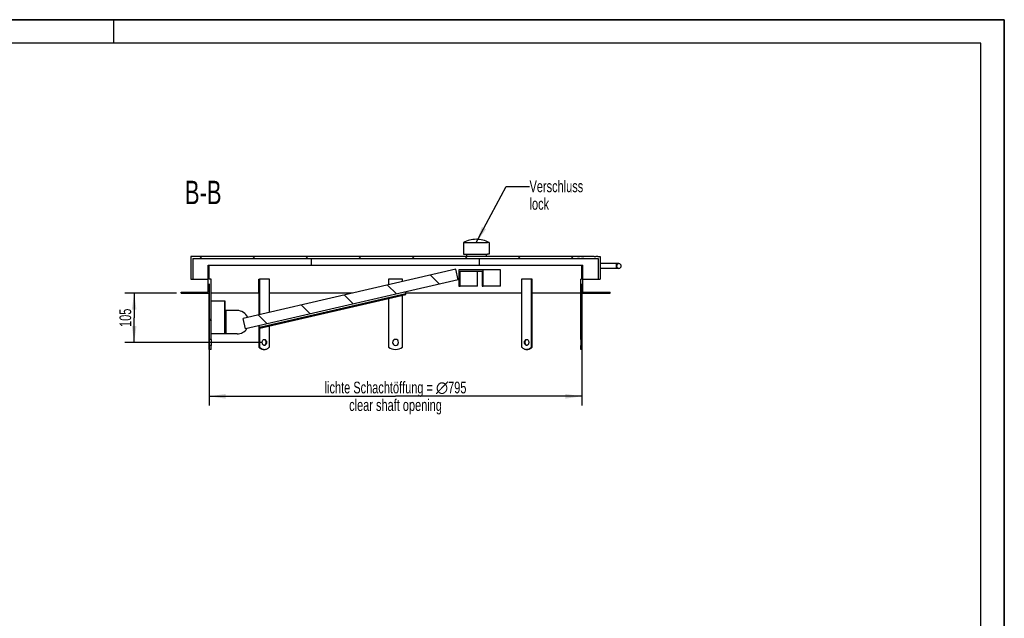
# Model space of a CAD drawing. Header units: millimetres. Extents: x 0 to 4200, y 0 to 2970.
# Tile 17 of 17: x 2100 to 4200, y 1693 to 2970. Entities that reach past the tile are written whole.
import ezdxf

# ---------------------------------------------------------------- set-up
doc = ezdxf.new("R2010")
doc.units = ezdxf.units.MM
doc.header["$LTSCALE"] = 231
doc.layers.get('0').update_dxf_attribs({"linetype": 'CONTINUOUS'})
for name, color, linetype in [('005_AXIS', 7, 'CONTINUOUS'), ('050_DIMENSIONING', 7, 'CONTINUOUS'), ('052_SYMBOLS', 7, 'CONTINUOUS'), ('053_NOTES', 7, 'CONTINUOUS')]:
    doc.layers.add(name, color=color, linetype=linetype)
doc.styles.get("Standard").update_dxf_attribs({"font": 'txt', "width": 0.7})
doc.dimstyles.new('DIMSTYLE_1', dxfattribs={"dimtxt": 25, "dimasz": 35, "dimexe": 2, "dimexo": 1, "dimtad": 1, "dimdec": 1, "dimtxsty": 'STANDARD', "dimblk": '_FILLED', "dimblk1": '_FILLED', "dimblk2": '_FILLED', "dimcen": 0.09, "dimazin": 2, "dimtp": 0.8, "dimtm": 0.8, "dimtfac": 1, "dimtdec": 1, "dimtofl": 0, "dimtmove": 0, "dimatfit": 3, "dimldrblk": '_FILLED', "dimfxl": 1, "dimtolj": 1, "dimarcsym": 0})
doc.dimstyles.new('DIMSTYLE_2', dxfattribs={"dimtxt": 25, "dimasz": 35, "dimexe": 2, "dimexo": 1, "dimtad": 1, "dimtxsty": 'STANDARD', "dimblk": '_FILLED', "dimblk1": '_FILLED', "dimblk2": '_FILLED', "dimcen": 0.09, "dimazin": 2, "dimtp": 0.3, "dimtm": 0.3, "dimtfac": 1, "dimtofl": 0, "dimtmove": 0, "dimatfit": 3, "dimldrblk": '_FILLED', "dimfxl": 1, "dimtolj": 1, "dimarcsym": 0})
doc.dimstyles.get("Standard").update_dxf_attribs({"dimtxt": 25, "dimasz": 35, "dimexe": 2, "dimexo": 1, "dimtad": 1, "dimtxsty": 'STANDARD', "dimblk": '_FILLED', "dimblk1": '_FILLED', "dimblk2": '_FILLED', "dimcen": 0.09, "dimazin": 2, "dimtol": 1, "dimtp": 0.01, "dimtm": 0.01, "dimtfac": 1, "dimtofl": 0, "dimtmove": 0, "dimatfit": 3, "dimldrblk": '_FILLED', "dimfxl": 1, "dimtolj": 1, "dimarcsym": 0})

# ---------------------------------------------------------------- blocks, each defined once
blk = doc.blocks.new('_FILLED')
at = {"color": 0, "linetype": 'BYBLOCK'}
blk.add_solid([(0, 0), (-1, 0.143), (-1, -0.143)], dxfattribs=at)
blk = doc.blocks.new('*D1')
at = {"layer": '050_DIMENSIONING', "color": 2, "linetype": 'CONTINUOUS'}
for p, q in [((2504.1, 2406.4), (2504.1, 2146.4)), ((3299.1, 2406.4), (3299.1, 2146.4)), ((2504.1, 2166.4), (2901.6, 2166.4)), ((3299.1, 2166.4), (2901.6, 2166.4))]:
    blk.add_line(p, q, dxfattribs=at)
at = {"layer": '050_DIMENSIONING', "color": 2, "linetype": 'CONTINUOUS', "xscale": 35, "yscale": 35, "zscale": 35, "rotation": 180}
blk.add_blockref('_FILLED', (2504.1, 2166.4), dxfattribs=at)
at = {"layer": '050_DIMENSIONING', "color": 2, "linetype": 'CONTINUOUS', "xscale": 35, "yscale": 35, "zscale": 35}
blk.add_blockref('_FILLED', (3299.1, 2166.4), dxfattribs=at)
at = {"layer": '050_DIMENSIONING', "color": 2, "linetype": 'CONTINUOUS', "insert": (2901.6, 2197.6), "char_height": 25, "width": 717.321, "attachment_point": 2, "line_spacing_factor": 0.9}
blk.add_mtext('lichte Schachtöffung = \\fgdt;{\\W1.0;{\\fgdt;n}}\\ftxt;795\\Pclear shaft opening', dxfattribs=at)
blk = doc.blocks.new('*D3')
at = {"layer": '050_DIMENSIONING', "color": 2, "linetype": 'CONTINUOUS'}
for p, q in [((2434.1, 2386.4), (2324.1, 2386.4)), ((2344.1, 2386.4), (2344.1, 2333.9)), ((2344.1, 2281.4), (2344.1, 2333.9)), ((2615.1, 2281.4), (2324.1, 2281.4))]:
    blk.add_line(p, q, dxfattribs=at)
at = {"layer": '050_DIMENSIONING', "color": 2, "linetype": 'CONTINUOUS', "xscale": 35, "yscale": 35, "zscale": 35}
for p, rotation in [((2344.1, 2386.4), 90), ((2344.1, 2281.4), 270)]:
    blk.add_blockref('_FILLED', p, dxfattribs=dict(at, rotation=rotation))
at = {"layer": '050_DIMENSIONING', "color": 2, "linetype": 'CONTINUOUS', "insert": (2312.8, 2333.9), "char_height": 25, "width": 77.679, "attachment_point": 2, "rotation": 90, "line_spacing_factor": 0.9}
blk.add_mtext('105', dxfattribs=at)

msp = doc.modelspace()

# ---------------------------------------------------------------- hatches: boundary and pattern name
at = {"linetype": 'CONTINUOUS'}
h = msp.add_hatch(dxfattribs=at)
h.set_pattern_fill('ANSI31', color=2, angle=90, style=0, pattern_type=2)
h.set_pattern_definition([(135, (2901.556, 2386.39), (-56.567, -56.567), [])])
edge = h.paths.add_edge_path()
edge.add_line((2502.056, 2446.388), (2504.056, 2446.388))
edge.add_line((2504.056, 2416.388), (2504.056, 2446.388))
edge.add_line((2508.559, 2416.388), (2504.056, 2416.388))
edge.add_line((2508.559, 2287.888), (2508.559, 2416.388))
edge.add_line((2508.559, 2287.888), (2504.056, 2287.888))
edge.add_line((2504.056, 2287.888), (2504.056, 2386.388))
edge.add_line((2444.056, 2386.388), (2504.056, 2386.388))
edge.add_line((2444.056, 2386.388), (2444.056, 2388.388))
edge.add_line((2444.056, 2388.388), (2502.056, 2388.388))
edge.add_line((2502.056, 2388.388), (2502.056, 2446.388))
edge = h.paths.add_edge_path()
edge.add_line((3299.056, 2446.388), (3301.056, 2446.388))
edge.add_line((3301.056, 2388.388), (3301.056, 2446.388))
edge.add_line((3301.056, 2388.388), (3359.056, 2388.388))
edge.add_line((3359.056, 2386.388), (3359.056, 2388.388))
edge.add_line((3299.056, 2386.388), (3359.056, 2386.388))
edge.add_line((3299.056, 2287.888), (3299.056, 2386.388))
edge.add_line((3299.056, 2287.888), (3297.056, 2287.888))
edge.add_line((3297.056, 2287.888), (3297.056, 2416.388))
edge.add_line((3299.056, 2416.388), (3297.056, 2416.388))
edge.add_line((3299.056, 2416.388), (3299.056, 2446.388))
edge = h.paths.add_edge_path()
edge.add_line((3334.056, 2416.388), (3338.056, 2416.388))
edge.add_line((3334.056, 2460.388), (3334.056, 2416.388))
edge.add_line((2469.056, 2460.388), (3334.056, 2460.388))
edge.add_line((2469.056, 2460.388), (2469.056, 2416.388))
edge.add_line((2465.056, 2416.388), (2469.056, 2416.388))
edge.add_line((2465.056, 2464.388), (2465.056, 2416.388))
edge.add_line((3284.556, 2464.388), (2465.056, 2464.388))
edge.add_line((3284.556, 2464.388), (3284.556, 2464.398))
edge.add_line((3289.418, 2464.398), (3284.556, 2464.398))
edge.add_line((3289.418, 2464.388), (3289.418, 2464.398))
edge.add_line((3293.969, 2464.388), (3289.418, 2464.388))
edge.add_line((3293.969, 2464.388), (3293.969, 2464.398))
edge.add_line((3298.537, 2464.398), (3293.969, 2464.398))
edge.add_line((3298.537, 2464.388), (3298.537, 2464.398))
edge.add_line((3303.399, 2464.388), (3298.537, 2464.388))
edge.add_line((3303.399, 2464.388), (3303.399, 2464.398))
edge.add_line((3308.556, 2464.398), (3303.399, 2464.398))
edge.add_line((3308.556, 2464.388), (3308.556, 2464.398))
edge.add_line((3311.556, 2464.388), (3308.556, 2464.388))
edge.add_line((3311.556, 2464.388), (3311.556, 2464.398))
edge.add_line((3314.042, 2464.398), (3311.556, 2464.398))
edge.add_line((3314.042, 2464.388), (3314.042, 2464.398))
edge.add_line((3318.526, 2464.388), (3314.042, 2464.388))
edge.add_line((3318.526, 2464.388), (3318.526, 2464.398))
edge.add_line((3325.556, 2464.398), (3318.526, 2464.398))
edge.add_line((3325.556, 2464.388), (3325.556, 2464.398))
edge.add_line((3325.556, 2464.388), (3329.147, 2464.388))
edge.add_line((3329.147, 2464.388), (3329.147, 2464.398))
edge.add_line((3333.056, 2464.398), (3329.147, 2464.398))
edge.add_line((3333.056, 2464.388), (3333.056, 2464.398))
edge.add_line((3333.056, 2464.388), (3338.056, 2464.388))
edge.add_line((3338.056, 2464.388), (3338.056, 2416.388))
edge = h.paths.add_edge_path()
edge.add_arc((3378.056, 2444.388), 5, 360, 540, ccw=False)
edge.add_arc((3378.056, 2444.388), 5, 180, 360, ccw=False)
edge = h.paths.add_edge_path()
edge.add_line((3299.056, 2266.388), (3299.056, 2274.888))
edge.add_line((3299.056, 2266.388), (3297.056, 2266.388))
edge.add_line((3297.056, 2266.388), (3297.056, 2274.888))
edge.add_line((3299.056, 2274.888), (3297.056, 2274.888))
edge = h.paths.add_edge_path()
edge.add_line((2504.056, 2266.388), (2504.056, 2274.888))
edge.add_line((2508.559, 2274.888), (2504.056, 2274.888))
edge.add_line((2508.559, 2266.388), (2508.559, 2274.888))
edge.add_line((2508.559, 2266.388), (2504.559, 2266.388))
edge.add_line((2504.056, 2266.388), (2504.559, 2266.388))
edge = h.paths.add_edge_path()
edge.add_line((2581.65, 2310.184), (2576.462, 2332.591))
edge.add_line((3029.962, 2437.591), (2576.462, 2332.591))
edge.add_line((3035.15, 2415.184), (3029.962, 2437.591))
edge.add_line((3035.15, 2415.184), (2581.65, 2310.184))
edge = h.paths.add_edge_path()
edge.add_line((2612.117, 2311.593), (2611.666, 2313.541))
edge.add_line((2611.666, 2313.541), (2923.419, 2385.722))
edge.add_line((2923.87, 2383.774), (2923.419, 2385.722))
edge.add_line((2612.117, 2311.593), (2923.87, 2383.774))
edge = h.paths.add_edge_path()
edge.add_line((2540.559, 2299.388), (2537.559, 2299.388))
edge.add_line((2537.559, 2299.388), (2537.559, 2369.388))
edge.add_line((2538.559, 2369.388), (2537.559, 2369.388))
edge.add_line((2538.559, 2349.388), (2538.559, 2369.388))
edge.add_line((2540.559, 2349.388), (2538.559, 2349.388))
edge.add_line((2540.559, 2299.388), (2540.559, 2349.388))

# ---------------------------------------------------------------- linework, layer by layer
at = {"color": 7, "linetype": 'CONTINUOUS'}
for p, q in [((0, 2970), (4200, 2970)), ((4200, 0), (4200, 2970)), ((3046.306, 2494.388), (3046.306, 2469.388)), ((3101.306, 2494.388), (3101.306, 2469.388)), ((2465.056, 2464.388), (2465.056, 2416.388)), ((3284.556, 2464.388), (2465.056, 2464.388)), ((2469.056, 2460.388), (2469.056, 2416.388)), ((2469.056, 2460.388), (3334.056, 2460.388)), ((2722.408, 2446.388), (2722.408, 2460.388)), ((3052.606, 2469.388), (3052.606, 2464.388)), ((3080.703, 2446.388), (3080.703, 2460.388)), ((3095.006, 2469.388), (3095.006, 2464.388)), ((3289.418, 2464.398), (3284.556, 2464.398)), ((3284.556, 2464.388), (3284.556, 2464.398)), ((3289.418, 2464.388), (3289.418, 2464.398)), ((3289.418, 2464.398), (3289.437, 2464.398)), ((3293.969, 2464.388), (3289.418, 2464.388)), ((3289.437, 2464.398), (3289.484, 2464.398)), ((3289.484, 2464.398), (3290.007, 2464.398)), ((3290.007, 2464.398), (3291.644, 2464.398)), ((3291.644, 2464.398), (3293.38, 2464.398)), ((3293.38, 2464.398), (3293.902, 2464.398)), ((3293.902, 2464.398), (3293.969, 2464.398)), ((3293.969, 2464.388), (3293.969, 2464.398)), ((3298.537, 2464.398), (3293.969, 2464.398)), ((3298.537, 2464.388), (3298.537, 2464.398)), ((3298.537, 2464.398), (3298.557, 2464.398)), ((3303.399, 2464.388), (3298.537, 2464.388)), ((3298.557, 2464.398), (3298.609, 2464.398)), ((3298.609, 2464.398), (3299.191, 2464.398)), ((3299.191, 2464.398), (3300.894, 2464.398)), ((3300.894, 2464.398), (3302.728, 2464.398)), ((3302.728, 2464.398), (3303.323, 2464.398)), ((3303.323, 2464.398), (3303.399, 2464.398)), ((3303.399, 2464.388), (3303.399, 2464.398)), ((3308.556, 2464.398), (3303.399, 2464.398)), ((3308.556, 2464.388), (3308.556, 2464.398)), ((3311.556, 2464.388), (3308.556, 2464.388)), ((3311.556, 2464.388), (3311.556, 2464.398)), ((3314.042, 2464.398), (3311.556, 2464.398)), ((3318.526, 2464.398), (3314.042, 2464.398)), ((3314.042, 2464.388), (3314.042, 2464.398)), ((3318.526, 2464.388), (3314.042, 2464.388)), ((3319.095, 2464.398), (3318.526, 2464.398)), ((3318.526, 2464.388), (3318.526, 2464.398)), ((3325.556, 2464.398), (3319.095, 2464.398)), ((3325.556, 2464.388), (3325.556, 2464.398)), ((3325.556, 2464.388), (3329.147, 2464.388)), ((3327.462, 2464.398), (3327.556, 2464.398)), ((3327.462, 2464.388), (3327.462, 2464.398)), ((3327.556, 2464.388), (3327.556, 2464.398)), ((3327.556, 2464.398), (3328.914, 2464.398)), ((3328.914, 2464.388), (3328.914, 2464.398)), ((3328.914, 2464.398), (3329.147, 2464.398)), ((3333.056, 2464.398), (3329.147, 2464.398)), ((3329.147, 2464.388), (3329.147, 2464.398)), ((3333.056, 2464.388), (3333.056, 2464.398)), ((3333.056, 2464.398), (3333.089, 2464.398)), ((3333.056, 2464.388), (3338.056, 2464.388)), ((3333.089, 2464.398), (3333.132, 2464.398)), ((3333.132, 2464.398), (3333.149, 2464.398)), ((3333.149, 2464.388), (3333.149, 2464.398)), ((3334.056, 2460.388), (3334.056, 2416.388)), ((3338.056, 2464.388), (3338.056, 2416.388)), ((2502.056, 2446.388), (2504.056, 2446.388)), ((2502.056, 2388.388), (2502.056, 2446.388)), ((2504.056, 2446.388), (2901.556, 2446.388)), ((2504.056, 2416.388), (2504.056, 2446.388)), ((3029.962, 2437.591), (2576.462, 2332.591)), ((2901.556, 2446.388), (3299.056, 2446.388)), ((3035.15, 2415.184), (3029.962, 2437.591)), ((3088.786, 2436.388), (3036.825, 2436.388)), ((3036.825, 2436.388), (3036.825, 2401.388)), ((3125.72, 2436.388), (3088.786, 2436.388)), ((3088.786, 2401.388), (3088.786, 2436.388)), ((3125.72, 2401.388), (3125.72, 2436.388)), ((3299.056, 2446.388), (3301.056, 2446.388)), ((3299.056, 2416.388), (3299.056, 2446.388)), ((3301.056, 2388.388), (3301.056, 2446.388)), ((3373.056, 2449.388), (3338.056, 2449.388)), ((3373.056, 2439.388), (3338.056, 2439.388)), ((3378.056, 2449.388), (3373.056, 2449.388)), ((3378.056, 2439.388), (3373.056, 2439.388)), ((2465.056, 2416.388), (2469.056, 2416.388)), ((2469.056, 2416.388), (2502.056, 2416.388)), ((2508.559, 2416.388), (2504.056, 2416.388)), ((2508.559, 2287.888), (2508.559, 2416.388)), ((3035.15, 2415.184), (2581.65, 2310.184)), ((3039.423, 2433.388), (3086.188, 2433.388)), ((3039.423, 2401.388), (3039.423, 2433.388)), ((3076.464, 2401.388), (3076.464, 2433.388)), ((3086.188, 2433.388), (3086.188, 2401.388)), ((3297.056, 2287.888), (3297.056, 2416.388)), ((3299.056, 2416.388), (3297.056, 2416.388)), ((3301.056, 2416.388), (3334.056, 2416.388)), ((3334.056, 2416.388), (3338.056, 2416.388)), ((3036.825, 2401.388), (3039.423, 2401.388)), ((3076.464, 2401.388), (3039.423, 2401.388)), ((3086.188, 2401.388), (3088.786, 2401.388)), ((3125.72, 2401.388), (3088.786, 2401.388)), ((2444.056, 2388.388), (2502.056, 2388.388)), ((2444.056, 2386.388), (2444.056, 2388.388)), ((2444.056, 2386.388), (2504.056, 2386.388)), ((2504.056, 2287.888), (2504.056, 2386.388)), ((2611.666, 2313.541), (2923.419, 2385.722)), ((2612.117, 2311.593), (2923.87, 2383.774)), ((2923.419, 2385.722), (2922.629, 2389.132)), ((2923.87, 2383.774), (2923.419, 2385.722)), ((3299.056, 2386.388), (3359.056, 2386.388)), ((3299.056, 2287.888), (3299.056, 2386.388)), ((3301.056, 2388.388), (3359.056, 2388.388)), ((3359.056, 2386.388), (3359.056, 2388.388)), ((2537.559, 2369.388), (2508.559, 2369.388)), ((2537.559, 2299.388), (2537.559, 2369.388)), ((2538.559, 2369.388), (2537.559, 2369.388)), ((2538.559, 2349.388), (2538.559, 2369.388)), ((2540.559, 2349.388), (2538.559, 2349.388)), ((2540.559, 2299.388), (2540.559, 2349.388)), ((2563.559, 2349.388), (2540.559, 2349.388)), ((2581.65, 2310.184), (2576.462, 2332.591)), ((2611.666, 2313.541), (2610.877, 2316.951)), ((2612.117, 2311.593), (2611.666, 2313.541)), ((2537.559, 2299.388), (2508.559, 2299.388)), ((2540.559, 2299.388), (2537.559, 2299.388)), ((2563.559, 2299.388), (2540.559, 2299.388)), ((2508.559, 2287.888), (2504.056, 2287.888)), ((2504.056, 2281.388), (2504.056, 2287.888)), ((2504.056, 2274.888), (2504.056, 2281.388)), ((2508.559, 2274.888), (2504.056, 2274.888)), ((2504.056, 2266.388), (2504.056, 2274.888)), ((2508.559, 2287.888), (2508.559, 2281.388)), ((2508.559, 2281.388), (2508.559, 2274.888)), ((2508.559, 2266.388), (2508.559, 2274.888)), ((3297.056, 2287.888), (3297.056, 2281.388)), ((3299.056, 2287.888), (3297.056, 2287.888)), ((3297.056, 2281.388), (3297.056, 2274.888)), ((3297.056, 2266.388), (3297.056, 2274.888)), ((3299.056, 2274.888), (3297.056, 2274.888)), ((3299.056, 2287.888), (3299.056, 2281.388)), ((3299.056, 2281.388), (3299.056, 2274.888)), ((3299.056, 2266.388), (3299.056, 2274.888)), ((2504.056, 2266.388), (2504.559, 2266.388)), ((2508.559, 2266.388), (2504.559, 2266.388)), ((2620.481, 2266.388), (2621.895, 2266.388)), ((3182.631, 2266.388), (3181.216, 2266.388)), ((3299.056, 2266.388), (3297.056, 2266.388))]:
    msp.add_line(p, q, dxfattribs=at)
at = {"color": 3, "linetype": 'CONTINUOUS'}
for p, q in [((4200, 2970), (0, 2970)), ((2300, 2970), (2300, 2920)), ((4200, 2970), (4200, 0))]:
    msp.add_line(p, q, dxfattribs=at)
at = {"color": 5, "linetype": 'CONTINUOUS'}
for p, q in [((4150, 2920), (50, 2920)), ((4150, 50), (4150, 2920))]:
    msp.add_line(p, q, dxfattribs=at)
at = {"color": 9, "linetype": 'CONTINUOUS'}
for p, q in [((3290.007, 2464.388), (3290.007, 2464.398)), ((3291.644, 2464.388), (3291.644, 2464.398)), ((3293.38, 2464.388), (3293.38, 2464.398)), ((3299.191, 2464.388), (3299.191, 2464.398)), ((3300.894, 2464.388), (3300.894, 2464.398)), ((3302.728, 2464.388), (3302.728, 2464.398)), ((3373.056, 2444.388), (3373.056, 2449.388)), ((3373.056, 2439.388), (3373.056, 2444.388))]:
    msp.add_line(p, q, dxfattribs=at)
at = {"color": 7, "linetype": 'CONTINUOUS'}
for centre, radius, start, end in [((3073.806, 2443.89), 57.5, 90, 118.571878), ((3073.806, 2443.89), 57.5, 61.428122, 90), ((3378.056, 2444.388), 5, 0, 180), ((3378.056, 2444.388), 5, 180, 360), ((2563.559, 2324.388), 25, 24.768645, 90), ((2563.559, 2324.388), 25, 270, 327.241361)]:
    msp.add_arc(centre, radius, start, end, dxfattribs=at)
at = {"layer": '005_AXIS', "color": 7, "linetype": 'CONTINUOUS'}
for p, q in [((3046.306, 2494.388), (3097.621, 2494.388)), ((3101.306, 2494.388), (3097.621, 2494.388)), ((3046.306, 2469.388), (3052.578, 2469.388)), ((3052.578, 2469.388), (3052.606, 2469.388)), ((3052.606, 2469.388), (3095.006, 2469.388)), ((3095.006, 2469.388), (3095.033, 2469.388)), ((3095.033, 2469.388), (3097.621, 2469.388)), ((3101.306, 2469.388), (3097.621, 2469.388)), ((2610.074, 2416.388), (2611.288, 2416.388)), ((2610.074, 2386.388), (2610.074, 2416.388)), ((2632.502, 2416.388), (2611.288, 2416.388)), ((2611.288, 2416.388), (2611.288, 2340.655)), ((2632.502, 2345.566), (2632.502, 2416.388)), ((2916.556, 2416.388), (2886.556, 2416.388)), ((2886.556, 2416.388), (2886.556, 2404.388)), ((2916.556, 2411.334), (2916.556, 2416.388)), ((3191.823, 2416.388), (3170.61, 2416.388)), ((3170.61, 2416.388), (3170.61, 2271.388)), ((3193.037, 2416.388), (3191.823, 2416.388)), ((3191.823, 2271.388), (3191.823, 2416.388)), ((3193.037, 2386.388), (3193.037, 2416.388)), ((2610.074, 2386.388), (2508.559, 2386.388)), ((2609.874, 2386.388), (2609.874, 2340.327)), ((2808.811, 2386.388), (2632.502, 2386.388)), ((2886.556, 2375.134), (2886.556, 2271.388)), ((2916.556, 2271.388), (2916.556, 2382.08)), ((3170.61, 2386.388), (2923.265, 2386.388)), ((3297.056, 2386.388), (3193.037, 2386.388)), ((3193.237, 2271.388), (3193.237, 2386.388)), ((2609.874, 2316.719), (2609.874, 2271.388)), ((2611.288, 2315.172), (2611.288, 2271.388)), ((2632.502, 2271.388), (2632.502, 2316.312)), ((2609.874, 2271.388), (2611.288, 2271.388)), ((3193.237, 2271.388), (3191.823, 2271.388))]:
    msp.add_line(p, q, dxfattribs=at)
for centre, radius, start, end in [((2901.556, 2291.388), 25, 233.130102, 306.869898), ((2901.556, 2281.388), 6.5, 0, 180), ((2901.556, 2281.388), 6.5, 180, 360), ((2621.904, 2279.01), 12.623, 263.214738, 263.553657), ((2621.897, 2278.937), 12.55, 263.55112, 269.992341), ((3181.215, 2278.937), 12.55, 270.007659, 276.44888), ((3181.207, 2279.01), 12.623, 276.446343, 276.785262)]:
    msp.add_arc(centre, radius, start, end, dxfattribs=at)
for points, knots in [([(2609.874, 2271.388), (2610.61, 2270.607), (2612.172, 2269.198), (2614.806, 2267.595), (2617.6, 2266.61), (2619.531, 2266.388), (2620.481, 2266.388)], [0, 0, 0, 0, 0.26742041, 0.52076555, 0.76332414, 1, 1, 1, 1]), ([(2611.288, 2271.388), (2612.54, 2270.06), (2614.68, 2268.341), (2617.922, 2266.943), (2619.585, 2266.574), (2620.413, 2266.476)], [0, 0, 0, 0, 0.51903988, 0.76296435, 1, 1, 1, 1]), ([(2617.299, 2281.388), (2617.299, 2282.225), (2617.519, 2283.85), (2618.476, 2285.978), (2619.773, 2287.275), (2620.976, 2287.8), (2621.593, 2287.888), (2621.895, 2287.888)], [0, 0, 0, 0, 0.28742999, 0.55430317, 0.78905143, 0.89640667, 1, 1, 1, 1]), ([(2621.895, 2274.888), (2621.593, 2274.888), (2620.976, 2274.975), (2619.773, 2275.5), (2618.476, 2276.798), (2617.519, 2278.925), (2617.299, 2280.55), (2617.299, 2281.388)], [0, 0, 0, 0, 0.10359333, 0.21094857, 0.44569683, 0.71257001, 1, 1, 1, 1]), ([(2621.188, 2287.81), (2621.742, 2287.688), (2622.859, 2287.114), (2624.101, 2285.603), (2624.897, 2283.622), (2625.077, 2282.145), (2625.077, 2281.388)], [0, 0, 0, 0, 0.21207358, 0.45075518, 0.71702847, 1, 1, 1, 1]), ([(2625.077, 2281.388), (2625.077, 2280.63), (2624.897, 2279.153), (2624.101, 2277.172), (2622.859, 2275.661), (2621.742, 2275.087), (2621.188, 2274.965)], [0, 0, 0, 0, 0.28297153, 0.54924482, 0.78792642, 1, 1, 1, 1]), ([(2621.895, 2287.888), (2622.197, 2287.888), (2622.814, 2287.8), (2624.017, 2287.275), (2625.314, 2285.978), (2626.271, 2283.85), (2626.491, 2282.225), (2626.491, 2281.388)], [0, 0, 0, 0, 0.10359333, 0.21094857, 0.44569683, 0.71257001, 1, 1, 1, 1]), ([(2626.491, 2281.388), (2626.491, 2280.55), (2626.271, 2278.925), (2625.314, 2276.798), (2624.017, 2275.5), (2622.814, 2274.975), (2622.197, 2274.888), (2621.895, 2274.888)], [0, 0, 0, 0, 0.28742999, 0.55430317, 0.78905143, 0.89640667, 1, 1, 1, 1]), ([(2621.895, 2266.388), (2622.845, 2266.388), (2624.775, 2266.61), (2627.569, 2267.595), (2630.204, 2269.198), (2631.765, 2270.607), (2632.502, 2271.388)], [0, 0, 0, 0, 0.23667586, 0.47923445, 0.73257959, 1, 1, 1, 1]), ([(3170.61, 2271.388), (3171.346, 2270.607), (3172.908, 2269.198), (3175.542, 2267.595), (3178.336, 2266.61), (3180.266, 2266.388), (3181.216, 2266.388)], [0, 0, 0, 0, 0.26742041, 0.52076555, 0.76332414, 1, 1, 1, 1]), ([(3176.62, 2281.388), (3176.62, 2282.225), (3176.84, 2283.85), (3177.797, 2285.978), (3179.095, 2287.275), (3180.297, 2287.8), (3180.915, 2287.888), (3181.216, 2287.888)], [0, 0, 0, 0, 0.28742999, 0.55430317, 0.78905143, 0.89640667, 1, 1, 1, 1]), ([(3181.216, 2274.888), (3180.915, 2274.888), (3180.297, 2274.975), (3179.095, 2275.5), (3177.797, 2276.798), (3176.84, 2278.925), (3176.62, 2280.55), (3176.62, 2281.388)], [0, 0, 0, 0, 0.10359333, 0.21094857, 0.44569683, 0.71257001, 1, 1, 1, 1]), ([(3178.034, 2281.388), (3178.034, 2282.145), (3178.215, 2283.622), (3179.01, 2285.603), (3180.252, 2287.114), (3181.369, 2287.688), (3181.923, 2287.81)], [0, 0, 0, 0, 0.28297153, 0.54924482, 0.78792642, 1, 1, 1, 1]), ([(3181.923, 2274.965), (3181.369, 2275.087), (3180.252, 2275.661), (3179.01, 2277.172), (3178.215, 2279.153), (3178.034, 2280.63), (3178.034, 2281.388)], [0, 0, 0, 0, 0.21207358, 0.45075518, 0.71702847, 1, 1, 1, 1]), ([(3181.216, 2287.888), (3181.518, 2287.888), (3182.136, 2287.8), (3183.338, 2287.275), (3184.636, 2285.978), (3185.592, 2283.85), (3185.813, 2282.225), (3185.813, 2281.388)], [0, 0, 0, 0, 0.10359333, 0.21094857, 0.44569683, 0.71257001, 1, 1, 1, 1]), ([(3185.813, 2281.388), (3185.813, 2280.55), (3185.592, 2278.925), (3184.636, 2276.798), (3183.338, 2275.5), (3182.136, 2274.975), (3181.518, 2274.888), (3181.216, 2274.888)], [0, 0, 0, 0, 0.28742999, 0.55430317, 0.78905143, 0.89640667, 1, 1, 1, 1]), ([(3182.631, 2266.388), (3183.581, 2266.388), (3185.511, 2266.61), (3188.305, 2267.595), (3190.939, 2269.198), (3192.501, 2270.607), (3193.237, 2271.388)], [0, 0, 0, 0, 0.23667586, 0.47923445, 0.73257959, 1, 1, 1, 1]), ([(3182.698, 2266.476), (3183.526, 2266.574), (3185.189, 2266.943), (3188.431, 2268.341), (3190.571, 2270.06), (3191.823, 2271.388)], [0, 0, 0, 0, 0.23703565, 0.48096012, 1, 1, 1, 1])]:
    msp.add_open_spline(points, degree=3, knots=knots, dxfattribs=at)

# ---------------------------------------------------------------- texts
at = {"layer": '052_SYMBOLS', "color": 2, "linetype": 'CONTINUOUS', "insert": (2530.415, 2626.39), "char_height": 50, "width": 171.42857, "attachment_point": 3, "line_spacing_factor": 0.9}
msp.add_mtext('B-B', dxfattribs=at)
at = {"layer": '053_NOTES', "color": 2, "linetype": 'CONTINUOUS', "insert": (3187.423, 2626.888), "char_height": 25, "width": 266.07143, "attachment_point": 1, "line_spacing_factor": 0.9}
msp.add_mtext('Verschluss\\Plock', dxfattribs=at)

# ---------------------------------------------------------------- dimensions: what is measured, and where the dimension line sits
at = {"layer": '050_DIMENSIONING', "color": 2, "linetype": 'CONTINUOUS'}
dim = msp.add_linear_dim(base=(3299.056, 2166.388), p1=(2504.056, 2407.388), p2=(3299.056, 2407.388), text='lichte Schachtöffung = %%c<>\\Pclear shaft opening', dimstyle='DIMSTYLE_1', dxfattribs=at)
dim.commit()
dim.dimension.update_dxf_attribs({"geometry": '*D1', "text_midpoint": (2901.556, 2166.388), "dimtype": 160})
dim = msp.add_linear_dim(base=(2344.097, 2281.388), p1=(2435.056, 2386.388), p2=(2616.077, 2281.388), angle=270, dimstyle='DIMSTYLE_2', dxfattribs=at)
dim.commit()
dim.dimension.update_dxf_attribs({"geometry": '*D3', "text_midpoint": (2344.097, 2330.316), "dimtype": 160})

# ---------------------------------------------------------------- leaders
at = {"layer": '053_NOTES', "color": 2, "linetype": 'CONTINUOUS'}
msp.add_leader([(3073.806, 2494.388), (3137.423, 2614.388), (3187.423, 2614.388)], dimstyle='STANDARD', override={"dimtad": 0}, dxfattribs=at)

doc.saveas('drawing.dxf')
